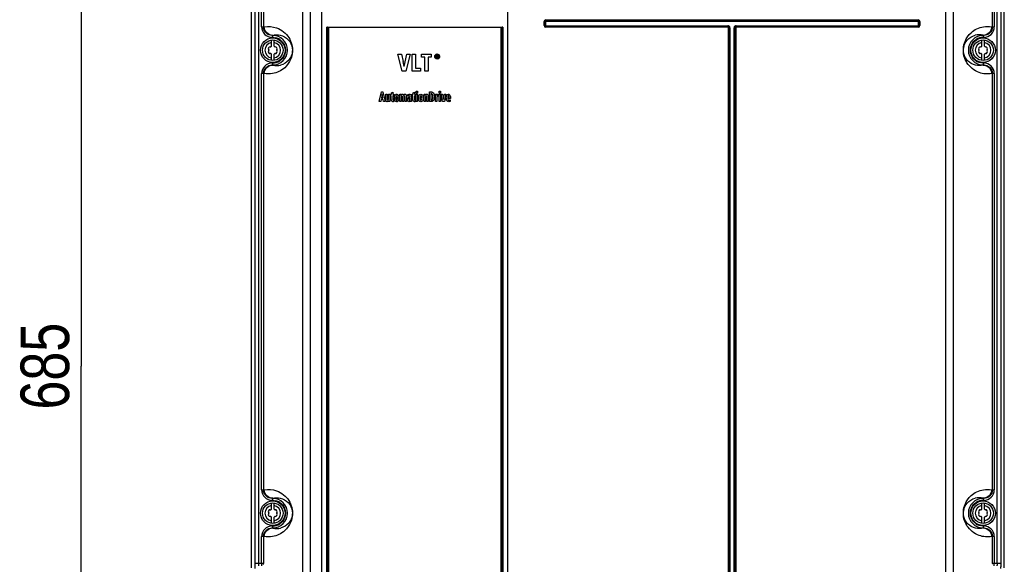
# Model space of a CAD drawing. Header units: inches. Extents: x 0 to 117, y 0 to 83.
# Tile 8 of 78: x 13 to 29, y 39 to 48. Entities that reach past the tile are written whole.
import ezdxf

# ---------------------------------------------------------------- set-up
doc = ezdxf.new("R2010")
doc.units = ezdxf.units.IN
doc.header["$LTSCALE"] = 6.431102
doc.header["$MEASUREMENT"] = 0
doc.layers.get('0').update_dxf_attribs({"linetype": 'CONTINUOUS'})
doc.styles.get("Standard").update_dxf_attribs({"font": 'txt', "width": 0.8})
doc.dimstyles.new('DIMSTYLE_1', dxfattribs={"dimtxt": 0.78125, "dimasz": 0.7, "dimexe": 0.18, "dimexo": 0.0625, "dimgap": 0.09, "dimtad": 1, "dimdec": 1, "dimzin": 4, "dimdsep": 46, "dimtxsty": 'STANDARD', "dimblk": '_FILLED', "dimblk1": '_FILLED', "dimblk2": '_FILLED', "dimcen": 0.09, "dimadec": 0, "dimazin": 0, "dimtfac": 1, "dimtdec": 1, "dimtofl": 0, "dimtmove": 0, "dimatfit": 3, "dimldrblk": '_FILLED', "dimfxl": 1, "dimtolj": 1, "dimtzin": 4, "dimarcsym": 0})
doc.dimstyles.new('DIMSTYLE_2', dxfattribs={"dimtxt": 0.78125, "dimasz": 0.7, "dimexe": 0.18, "dimexo": 0.0625, "dimgap": 0.09, "dimtad": 1, "dimdec": 0, "dimzin": 4, "dimdsep": 46, "dimtxsty": 'STANDARD', "dimblk": '_FILLED', "dimblk1": '_FILLED', "dimblk2": '_FILLED', "dimcen": 0.09, "dimadec": 0, "dimazin": 0, "dimtfac": 1, "dimtdec": 0, "dimtofl": 0, "dimtmove": 0, "dimatfit": 3, "dimldrblk": '_FILLED', "dimfxl": 1, "dimtolj": 1, "dimtzin": 4, "dimarcsym": 0})

# ---------------------------------------------------------------- blocks, each defined once
blk = doc.blocks.new('_FILLED')
at = {"color": 0, "linetype": 'BYBLOCK'}
blk.add_solid([(0, 0), (-1, 0.143), (-1, -0.143)], dxfattribs=at)
blk = doc.blocks.new('*D1')
at = {"color": 7, "linetype": 'CONTINUOUS'}
for p, q in [((35.889, 25.726), (35.889, 34.062)), ((27.664, 28.618), (35.694, 28.618)), ((35.694, 28.618), (36.264, 28.618)), ((35.889, 28.618), (35.889, 25.726)), ((35.889, 22.834), (35.889, 25.726)), ((30.831, 22.834), (35.694, 22.834)), ((35.694, 22.834), (36.264, 22.834))]:
    blk.add_line(p, q, dxfattribs=at)
at = {"color": 7, "linetype": 'CONTINUOUS', "xscale": 0.7, "yscale": 0.7, "zscale": 0.7}
for p, rotation in [((35.889, 28.618), 90), ((35.889, 22.834), 270)]:
    blk.add_blockref('_FILLED', p, dxfattribs=dict(at, rotation=rotation))
at = {"color": 7, "linetype": 'CONTINUOUS', "insert": (34.913, 29.687), "char_height": 0.78125, "width": 9.375, "attachment_point": 1, "rotation": 90, "line_spacing_factor": 0.9}
blk.add_mtext('200 MIN\\PAIR SPACE INLET', dxfattribs=at)
blk = doc.blocks.new('*D7')
at = {"color": 7, "linetype": 'CONTINUOUS'}
for p, q in [((16.817, 55.599), (13.742, 55.599)), ((14.117, 55.599), (14.117, 42.109)), ((14.117, 28.618), (14.117, 42.109)), ((18.142, 28.618), (13.742, 28.618))]:
    blk.add_line(p, q, dxfattribs=at)
at = {"color": 7, "linetype": 'CONTINUOUS', "xscale": 0.7, "yscale": 0.7, "zscale": 0.7}
for p, rotation in [((14.117, 55.599), 90), ((14.117, 28.618), 270)]:
    blk.add_blockref('_FILLED', p, dxfattribs=dict(at, rotation=rotation))
at = {"color": 7, "linetype": 'CONTINUOUS', "insert": (13.14, 42.109), "char_height": 0.7812, "width": 1.875, "attachment_point": 2, "rotation": 90, "line_spacing_factor": 0.9}
blk.add_mtext('685', dxfattribs=at)

msp = doc.modelspace()

# ---------------------------------------------------------------- linework, layer by layer
at = {"color": 7, "linetype": 'CONTINUOUS'}
for p, q in [((16.909, 38.942), (16.909, 55.305)), ((16.967, 55.305), (16.967, 38.942)), ((28.838, 38.942), (28.838, 55.305)), ((28.897, 55.305), (28.897, 38.942)), ((16.855, 38.869), (16.855, 55.165)), ((17.675, 29.444), (17.675, 55.091)), ((17.793, 55.209), (17.793, 29.416)), ((17.982, 29.42), (17.982, 55.091)), ((20.974, 29.074), (20.974, 55.091)), ((28.013, 29.416), (28.013, 55.209)), ((28.13, 55.091), (28.13, 29.444)), ((28.951, 38.869), (28.951, 55.165)), ((17.014, 47.562), (17.014, 54.254)), ((17.045, 54.253), (17.045, 47.563)), ((28.761, 47.563), (28.761, 54.253)), ((28.792, 54.254), (28.792, 47.562)), ((21.555, 47.583), (21.555, 47.646)), ((21.58, 47.646), (21.555, 47.646)), ((21.567, 47.646), (21.567, 47.583)), ((21.58, 47.649), (21.58, 47.581)), ((27.573, 47.649), (21.58, 47.649)), ((21.582, 47.673), (21.582, 47.649)), ((21.582, 47.673), (27.57, 47.673)), ((27.57, 47.661), (21.582, 47.661)), ((27.57, 47.649), (27.57, 47.673)), ((27.573, 47.581), (27.573, 47.649)), ((27.597, 47.646), (27.573, 47.646)), ((27.585, 47.583), (27.585, 47.646)), ((27.597, 47.646), (27.597, 47.583)), ((17.014, 47.562), (17.045, 47.562)), ((17.045, 47.563), (17.057, 47.563)), ((18.062, 29.556), (18.062, 47.559)), ((18.062, 47.559), (20.894, 47.559)), ((18.076, 47.556), (18.076, 29.556)), ((18.089, 47.554), (18.089, 29.556)), ((20.866, 47.554), (18.089, 47.554)), ((20.866, 29.556), (20.866, 47.554)), ((20.88, 29.556), (20.88, 47.556)), ((20.894, 47.559), (20.894, 29.556)), ((21.555, 47.583), (21.58, 47.583)), ((21.58, 47.581), (24.509, 47.581)), ((21.582, 47.581), (21.582, 47.556)), ((21.582, 47.568), (24.509, 47.568)), ((24.509, 47.556), (21.582, 47.556)), ((24.509, 47.556), (24.509, 47.581)), ((24.518, 29.555), (24.518, 47.548)), ((24.542, 47.548), (24.518, 47.548)), ((24.53, 47.548), (24.53, 29.555)), ((24.542, 47.548), (24.542, 29.552)), ((24.61, 29.552), (24.61, 47.548)), ((24.635, 47.548), (24.61, 47.548)), ((24.622, 29.555), (24.622, 47.548)), ((24.635, 47.548), (24.635, 29.555)), ((24.643, 47.581), (24.643, 47.556)), ((24.643, 47.581), (27.573, 47.581)), ((24.643, 47.568), (27.57, 47.568)), ((27.57, 47.556), (24.643, 47.556)), ((27.57, 47.556), (27.57, 47.581)), ((27.573, 47.583), (27.597, 47.583)), ((28.748, 47.563), (28.761, 47.563)), ((28.761, 47.562), (28.792, 47.562)), ((17.175, 47.258), (17.175, 47.351)), ((17.184, 47.424), (17.194, 47.426)), ((17.184, 47.424), (17.184, 47.393)), ((17.184, 47.424), (17.194, 47.424)), ((17.195, 47.393), (17.184, 47.393)), ((17.194, 47.393), (17.194, 47.426)), ((17.214, 47.352), (17.214, 47.258)), ((28.592, 47.258), (28.592, 47.351)), ((28.612, 47.426), (28.612, 47.393)), ((28.612, 47.426), (28.622, 47.424)), ((28.612, 47.424), (28.622, 47.424)), ((28.622, 47.393), (28.612, 47.393)), ((28.622, 47.393), (28.622, 47.424)), ((28.631, 47.352), (28.631, 47.258)), ((17.175, 47.023), (17.175, 47.117)), ((17.214, 47.117), (17.214, 47.024)), ((19.275, 46.849), (19.205, 47.124)), ((19.205, 47.124), (19.264, 47.124)), ((19.264, 47.124), (19.289, 47.004)), ((19.305, 46.923), (19.348, 47.124)), ((19.404, 47.124), (19.334, 46.849)), ((19.348, 47.124), (19.404, 47.124)), ((19.436, 46.849), (19.436, 47.124)), ((19.436, 47.124), (19.491, 47.124)), ((19.491, 47.124), (19.491, 46.898)), ((19.586, 47.075), (19.586, 47.124)), ((19.586, 47.124), (19.743, 47.124)), ((19.637, 47.075), (19.586, 47.075)), ((19.637, 46.849), (19.637, 47.075)), ((19.692, 47.075), (19.692, 46.849)), ((19.743, 47.075), (19.692, 47.075)), ((19.743, 47.124), (19.743, 47.075)), ((19.821, 47.065), (19.821, 47.108)), ((19.821, 47.108), (19.836, 47.108)), ((19.83, 47.065), (19.821, 47.065)), ((19.83, 47.101), (19.83, 47.091)), ((19.836, 47.101), (19.83, 47.101)), ((19.83, 47.091), (19.836, 47.091)), ((19.831, 47.087), (19.83, 47.065)), ((19.843, 47.065), (19.838, 47.074)), ((19.843, 47.084), (19.853, 47.065)), ((19.853, 47.065), (19.843, 47.065)), ((28.592, 47.023), (28.592, 47.117)), ((28.631, 47.117), (28.631, 47.024)), ((17.184, 46.982), (17.184, 46.951)), ((17.184, 46.982), (17.194, 46.982)), ((17.194, 46.949), (17.184, 46.951)), ((17.194, 46.951), (17.184, 46.951)), ((17.194, 46.949), (17.194, 46.982)), ((19.334, 46.849), (19.275, 46.849)), ((19.305, 46.923), (19.289, 47.004)), ((19.568, 46.849), (19.436, 46.849)), ((19.491, 46.898), (19.568, 46.898)), ((19.568, 46.898), (19.568, 46.849)), ((19.692, 46.849), (19.637, 46.849)), ((28.611, 46.982), (28.622, 46.982)), ((28.612, 46.982), (28.612, 46.949)), ((28.622, 46.951), (28.612, 46.949)), ((28.622, 46.951), (28.612, 46.951)), ((28.622, 46.951), (28.622, 46.982)), ((17.014, 40.121), (17.014, 46.813)), ((17.045, 46.813), (17.014, 46.813)), ((17.045, 46.812), (17.045, 40.122)), ((17.057, 46.812), (17.045, 46.812)), ((28.761, 46.812), (28.748, 46.812)), ((28.792, 46.813), (28.761, 46.813)), ((28.761, 40.122), (28.761, 46.812)), ((28.792, 46.813), (28.792, 40.121)), ((18.907, 46.361), (18.94, 46.518)), ((18.937, 46.396), (18.93, 46.361)), ((18.968, 46.396), (18.937, 46.396)), ((18.94, 46.518), (18.966, 46.518)), ((18.953, 46.488), (18.941, 46.422)), ((18.941, 46.422), (18.964, 46.422)), ((18.964, 46.422), (18.953, 46.488)), ((18.966, 46.518), (18.999, 46.361)), ((18.975, 46.361), (18.968, 46.396)), ((19.011, 46.401), (19.011, 46.478)), ((19.011, 46.478), (19.033, 46.478)), ((19.033, 46.478), (19.033, 46.406)), ((19.054, 46.412), (19.054, 46.478)), ((19.054, 46.478), (19.076, 46.478)), ((19.076, 46.478), (19.076, 46.385)), ((19.088, 46.453), (19.088, 46.478)), ((19.088, 46.478), (19.101, 46.478)), ((19.1, 46.453), (19.088, 46.453)), ((19.1, 46.394), (19.1, 46.453)), ((19.101, 46.502), (19.123, 46.513)), ((19.101, 46.478), (19.101, 46.502)), ((19.123, 46.513), (19.123, 46.478)), ((19.123, 46.478), (19.138, 46.478)), ((19.123, 46.453), (19.123, 46.399)), ((19.138, 46.453), (19.123, 46.453)), ((19.138, 46.478), (19.138, 46.453)), ((19.138, 46.387), (19.138, 46.362)), ((19.196, 46.393), (19.197, 46.398)), ((19.235, 46.478), (19.257, 46.478)), ((19.236, 46.361), (19.236, 46.454)), ((19.259, 46.427), (19.259, 46.361)), ((19.278, 46.361), (19.278, 46.433)), ((19.301, 46.435), (19.301, 46.361)), ((19.32, 46.361), (19.32, 46.433)), ((19.343, 46.438), (19.343, 46.361)), ((19.368, 46.446), (19.367, 46.473)), ((19.384, 46.456), (19.38, 46.455)), ((19.381, 46.389), (19.381, 46.388)), ((19.396, 46.434), (19.403, 46.434)), ((19.403, 46.41), (19.403, 46.417)), ((19.403, 46.361), (19.403, 46.377)), ((19.424, 46.437), (19.424, 46.394)), ((19.436, 46.453), (19.436, 46.478)), ((19.436, 46.478), (19.449, 46.478)), ((19.448, 46.453), (19.436, 46.453)), ((19.448, 46.394), (19.448, 46.453)), ((19.449, 46.502), (19.471, 46.513)), ((19.449, 46.478), (19.449, 46.502)), ((19.471, 46.513), (19.471, 46.478)), ((19.471, 46.478), (19.486, 46.478)), ((19.471, 46.453), (19.471, 46.399)), ((19.486, 46.453), (19.471, 46.453)), ((19.486, 46.478), (19.486, 46.453)), ((19.486, 46.387), (19.486, 46.362)), ((19.501, 46.498), (19.501, 46.53)), ((19.501, 46.53), (19.523, 46.53)), ((19.523, 46.498), (19.501, 46.498)), ((19.501, 46.361), (19.501, 46.478)), ((19.501, 46.478), (19.523, 46.478)), ((19.523, 46.53), (19.523, 46.498)), ((19.523, 46.478), (19.523, 46.361)), ((19.626, 46.478), (19.648, 46.478)), ((19.627, 46.361), (19.627, 46.454)), ((19.65, 46.427), (19.65, 46.361)), ((19.67, 46.361), (19.67, 46.433)), ((19.693, 46.438), (19.693, 46.361)), ((19.712, 46.361), (19.712, 46.518)), ((19.712, 46.518), (19.747, 46.518)), ((19.735, 46.491), (19.735, 46.388)), ((19.741, 46.491), (19.735, 46.491)), ((19.735, 46.388), (19.743, 46.388)), ((19.809, 46.478), (19.83, 46.478)), ((19.81, 46.361), (19.81, 46.454)), ((19.83, 46.478), (19.83, 46.457)), ((19.83, 46.457), (19.834, 46.466)), ((19.832, 46.413), (19.832, 46.361)), ((19.853, 46.48), (19.855, 46.447)), ((19.868, 46.498), (19.868, 46.53)), ((19.868, 46.53), (19.891, 46.53)), ((19.891, 46.498), (19.868, 46.498)), ((19.868, 46.361), (19.868, 46.478)), ((19.868, 46.478), (19.891, 46.478)), ((19.891, 46.53), (19.891, 46.498)), ((19.891, 46.478), (19.891, 46.361)), ((19.925, 46.361), (19.902, 46.478)), ((19.902, 46.478), (19.925, 46.478)), ((19.925, 46.478), (19.939, 46.394)), ((19.939, 46.394), (19.953, 46.478)), ((19.975, 46.478), (19.952, 46.361)), ((19.953, 46.478), (19.975, 46.478)), ((20.006, 46.437), (20.006, 46.429)), ((20.006, 46.429), (20.03, 46.429)), ((20.05, 46.41), (20.006, 46.41)), ((20.046, 46.392), (20.046, 46.365)), ((20.05, 46.418), (20.05, 46.41)), ((18.93, 46.361), (18.907, 46.361)), ((18.999, 46.361), (18.975, 46.361)), ((19.077, 46.361), (19.056, 46.361)), ((19.259, 46.361), (19.236, 46.361)), ((19.301, 46.361), (19.278, 46.361)), ((19.343, 46.361), (19.32, 46.361)), ((19.424, 46.361), (19.403, 46.361)), ((19.523, 46.361), (19.501, 46.361)), ((19.65, 46.361), (19.627, 46.361)), ((19.693, 46.361), (19.67, 46.361)), ((19.744, 46.361), (19.712, 46.361)), ((19.832, 46.361), (19.81, 46.361)), ((19.891, 46.361), (19.868, 46.361)), ((19.952, 46.361), (19.925, 46.361)), ((17.014, 40.121), (17.045, 40.121)), ((17.045, 40.122), (17.057, 40.122)), ((28.748, 40.122), (28.761, 40.122)), ((28.761, 40.121), (28.792, 40.121)), ((17.175, 39.817), (17.175, 39.91)), ((17.184, 39.983), (17.194, 39.985)), ((17.184, 39.983), (17.184, 39.952)), ((17.184, 39.983), (17.194, 39.983)), ((17.195, 39.952), (17.184, 39.952)), ((17.194, 39.952), (17.194, 39.985)), ((17.214, 39.911), (17.214, 39.817)), ((28.592, 39.817), (28.592, 39.91)), ((28.612, 39.985), (28.622, 39.983)), ((28.612, 39.985), (28.612, 39.952)), ((28.612, 39.983), (28.622, 39.983)), ((28.622, 39.952), (28.612, 39.952)), ((28.622, 39.952), (28.622, 39.983)), ((28.631, 39.911), (28.631, 39.817)), ((17.175, 39.582), (17.175, 39.676)), ((17.214, 39.676), (17.214, 39.583)), ((28.592, 39.582), (28.592, 39.676)), ((28.631, 39.676), (28.631, 39.583)), ((17.184, 39.541), (17.184, 39.51)), ((17.184, 39.541), (17.194, 39.541)), ((17.194, 39.508), (17.184, 39.51)), ((17.194, 39.51), (17.184, 39.51)), ((17.194, 39.508), (17.194, 39.541)), ((28.611, 39.541), (28.622, 39.541)), ((28.612, 39.541), (28.612, 39.508)), ((28.622, 39.51), (28.612, 39.508)), ((28.622, 39.51), (28.612, 39.51)), ((28.622, 39.51), (28.622, 39.541)), ((17.014, 38.942), (17.014, 39.372)), ((17.045, 39.372), (17.014, 39.372)), ((17.045, 39.371), (17.045, 38.942)), ((17.057, 39.371), (17.045, 39.371)), ((28.761, 39.371), (28.748, 39.371)), ((28.792, 39.372), (28.761, 39.372)), ((28.761, 38.942), (28.761, 39.371)), ((28.792, 39.372), (28.792, 38.942)), ((16.909, 38.942), (17.045, 38.942)), ((28.761, 38.942), (28.897, 38.942))]:
    msp.add_line(p, q, dxfattribs=at)
for points in [[(19.275, 46.448), (19.275, 46.449), (19.274, 46.449), (19.274, 46.45), (19.273, 46.45), (19.272, 46.451), (19.272, 46.451), (19.271, 46.451), (19.27, 46.451), (19.27, 46.451)], [(19.311, 46.451), (19.31, 46.451), (19.309, 46.451), (19.308, 46.451), (19.307, 46.45), (19.306, 46.45), (19.305, 46.449), (19.305, 46.449), (19.304, 46.448), (19.303, 46.447)], [(19.318, 46.447), (19.317, 46.448), (19.317, 46.449), (19.316, 46.45), (19.315, 46.45), (19.314, 46.451), (19.314, 46.451), (19.313, 46.451), (19.312, 46.451), (19.311, 46.451)], [(19.367, 46.473), (19.367, 46.473), (19.368, 46.473), (19.368, 46.473), (19.369, 46.474), (19.37, 46.474), (19.37, 46.474), (19.371, 46.475), (19.372, 46.475), (19.372, 46.475)], [(19.374, 46.452), (19.374, 46.451), (19.373, 46.451), (19.372, 46.45), (19.371, 46.449), (19.371, 46.449), (19.37, 46.448), (19.369, 46.448), (19.369, 46.447), (19.368, 46.446)], [(19.372, 46.475), (19.373, 46.475), (19.373, 46.476), (19.374, 46.476), (19.375, 46.476), (19.375, 46.477), (19.376, 46.477), (19.377, 46.477), (19.378, 46.477), (19.378, 46.477)], [(19.38, 46.455), (19.379, 46.455), (19.379, 46.454), (19.378, 46.454), (19.377, 46.454), (19.377, 46.453), (19.376, 46.453), (19.376, 46.452), (19.375, 46.452), (19.374, 46.452)], [(19.379, 46.397), (19.379, 46.396), (19.379, 46.395), (19.38, 46.393), (19.38, 46.392), (19.38, 46.392), (19.38, 46.391), (19.38, 46.39), (19.381, 46.387)], [(19.381, 46.387), (19.381, 46.387), (19.382, 46.386), (19.382, 46.386), (19.382, 46.385), (19.383, 46.385), (19.383, 46.384), (19.383, 46.384), (19.384, 46.383)], [(19.388, 46.415), (19.387, 46.414), (19.386, 46.414), (19.386, 46.413), (19.385, 46.412), (19.384, 46.412), (19.384, 46.411), (19.383, 46.41), (19.382, 46.409), (19.382, 46.408)], [(19.384, 46.383), (19.384, 46.383), (19.385, 46.383), (19.385, 46.383), (19.386, 46.382), (19.386, 46.382), (19.387, 46.382), (19.387, 46.382)], [(19.387, 46.433), (19.388, 46.433), (19.389, 46.434), (19.39, 46.434), (19.391, 46.434), (19.392, 46.434), (19.393, 46.434), (19.394, 46.434), (19.395, 46.434), (19.396, 46.434)], [(19.387, 46.381), (19.388, 46.381), (19.389, 46.381), (19.39, 46.381), (19.391, 46.382)], [(19.396, 46.417), (19.395, 46.417), (19.394, 46.417), (19.393, 46.417), (19.392, 46.416), (19.391, 46.416), (19.39, 46.416), (19.389, 46.415), (19.389, 46.415), (19.388, 46.415)], [(19.397, 46.454), (19.397, 46.454), (19.396, 46.455), (19.396, 46.455), (19.395, 46.455), (19.395, 46.456), (19.394, 46.456), (19.393, 46.456), (19.392, 46.456), (19.391, 46.456)], [(19.391, 46.382), (19.392, 46.382), (19.393, 46.383), (19.394, 46.383), (19.395, 46.383), (19.395, 46.384), (19.395, 46.384), (19.396, 46.384), (19.396, 46.385), (19.397, 46.385)], [(19.403, 46.417), (19.402, 46.417), (19.401, 46.417), (19.4, 46.417), (19.4, 46.417), (19.399, 46.417), (19.398, 46.417), (19.397, 46.417), (19.396, 46.417), (19.396, 46.417)], [(19.401, 46.447), (19.401, 46.448), (19.401, 46.449), (19.4, 46.45), (19.4, 46.451), (19.399, 46.451), (19.399, 46.452), (19.398, 46.453), (19.398, 46.453), (19.397, 46.454)], [(19.397, 46.385), (19.398, 46.386), (19.398, 46.387), (19.399, 46.388), (19.399, 46.389), (19.4, 46.39), (19.4, 46.391), (19.4, 46.392), (19.401, 46.393), (19.401, 46.394)], [(19.471, 46.399), (19.471, 46.398), (19.471, 46.397), (19.471, 46.396), (19.471, 46.395), (19.471, 46.394), (19.472, 46.393), (19.472, 46.392), (19.472, 46.391), (19.472, 46.39), (19.473, 46.389), (19.473, 46.388), (19.473, 46.388)], [(19.473, 46.388), (19.474, 46.387), (19.474, 46.386), (19.475, 46.386), (19.475, 46.385), (19.476, 46.385), (19.477, 46.385), (19.477, 46.384), (19.478, 46.384), (19.479, 46.384)], [(19.479, 46.384), (19.48, 46.384), (19.481, 46.384), (19.482, 46.385), (19.482, 46.385), (19.483, 46.385), (19.484, 46.385), (19.485, 46.386), (19.486, 46.386), (19.486, 46.387)], [(19.66, 46.451), (19.659, 46.451), (19.659, 46.451), (19.658, 46.451), (19.657, 46.451), (19.656, 46.45), (19.655, 46.45), (19.655, 46.449), (19.654, 46.448), (19.654, 46.448), (19.653, 46.447), (19.653, 46.446), (19.652, 46.445)], [(19.667, 46.448), (19.667, 46.449), (19.666, 46.449), (19.665, 46.45), (19.664, 46.45), (19.664, 46.451), (19.663, 46.451), (19.662, 46.451), (19.661, 46.451), (19.66, 46.451)]]:
    msp.add_lwpolyline(points, dxfattribs=at)
for centre, radius in [((17.194, 47.187), 0.197), ((17.194, 47.187), 0.165), ((28.612, 47.187), 0.197), ((28.612, 47.187), 0.165), ((17.194, 39.746), 0.197), ((17.194, 39.746), 0.165), ((28.612, 39.746), 0.197), ((28.612, 39.746), 0.165)]:
    msp.add_circle(centre, radius, dxfattribs=at)
for centre, radius, start, end in [((21.582, 47.646), 0.0271, 90, 180), ((21.582, 47.646), 0.0148, 90, 180), ((27.57, 47.646), 0.0271, 0, 90), ((27.57, 47.646), 0.0148, 0, 90), ((21.582, 47.583), 0.0271, 180, 270), ((21.582, 47.583), 0.0148, 180, 270), ((24.509, 47.548), 0.033, 0, 90), ((24.509, 47.548), 0.0207, 0, 90), ((24.509, 47.548), 0.00838, 0, 90), ((24.643, 47.548), 0.033, 90, 180), ((24.643, 47.548), 0.0207, 90, 180), ((24.643, 47.548), 0.00838, 90, 180), ((27.57, 47.583), 0.0271, 270, 0), ((27.57, 47.583), 0.0148, 270, 0), ((17.194, 47.187), 0.237, 270, 90), ((17.194, 47.187), 0.206, 56.3091, 76.146), ((28.612, 47.187), 0.237, 90, 270), ((28.546, 47.182), 0.253, 74.9633, 104.2365), ((28.612, 47.188), 0.205, 90.0186, 123.4636), ((17.194, 47.187), 0.126, 98.9893, 261.0107), ((17.15, 47.213), 0.0278, 79.8771, 220.1223), ((17.15, 47.162), 0.0278, 139.8771, 280.1223), ((17.12, 47.187), 0.0118, 319.8771, 40.1243), ((17.157, 47.252), 0.0118, 259.8771, 340.1243), ((17.194, 47.238), 0.0278, 135.1823, 160.2725), ((17.194, 47.187), 0.126, 278.9893, 81.0107), ((17.194, 47.238), 0.0278, 19.8771, 44.8177), ((17.231, 47.252), 0.0118, 199.8771, 280.1243), ((17.238, 47.213), 0.0278, 319.8771, 100.1223), ((17.238, 47.162), 0.0278, 259.8771, 40.1223), ((17.269, 47.187), 0.0118, 139.8771, 220.1243), ((28.612, 47.187), 0.126, 98.9893, 261.0107), ((28.567, 47.213), 0.0278, 79.8771, 220.1223), ((28.567, 47.162), 0.0278, 139.8771, 280.1223), ((28.537, 47.187), 0.0118, 319.8771, 40.1243), ((28.574, 47.252), 0.0118, 259.8771, 340.1243), ((28.612, 47.238), 0.0278, 135.1823, 160.2725), ((28.612, 47.187), 0.126, 278.9893, 81.0107), ((28.612, 47.238), 0.0278, 19.8771, 44.8177), ((28.649, 47.252), 0.0118, 199.8771, 280.1243), ((28.656, 47.213), 0.0278, 319.8771, 100.1223), ((28.656, 47.162), 0.0278, 259.8771, 40.1223), ((28.686, 47.187), 0.0118, 139.8771, 220.1243), ((17.157, 47.123), 0.0118, 19.8771, 100.1243), ((17.194, 47.136), 0.0278, 199.8771, 224.8177), ((17.194, 47.187), 0.205, 270.0186, 303.4636), ((17.194, 47.136), 0.0278, 315.1823, 340.2725), ((17.231, 47.123), 0.0118, 79.8771, 160.1243), ((19.836, 47.085), 0.0389, 204.5496, 214.5328), ((19.837, 47.083), 0.0286, 207.7676, 223.0791), ((19.838, 47.082), 0.0361, 285.082, 306.1762), ((19.836, 47.089), 0.0284, 32.7108, 42.9028), ((19.836, 47.083), 0.028, 316.9472, 332.8395), ((19.837, 47.085), 0.0387, 325.8909, 335.8779), ((28.612, 47.188), 0.206, 236.3091, 256.146), ((28.574, 47.123), 0.0118, 19.8771, 100.1243), ((28.612, 47.136), 0.0278, 199.8771, 224.8177), ((28.612, 47.136), 0.0278, 315.1823, 340.2725), ((28.649, 47.123), 0.0118, 79.8771, 160.1243), ((17.26, 47.193), 0.253, 254.9645, 283.9667), ((19.296, 46.42), 0.146, 177.7767, 180.024), ((19.3, 46.42), 0.15, 179.9771, 182.1865), ((19.253, 46.416), 0.103, 187.2404, 190.1454), ((19.211, 46.435), 0.0588, 150.9604, 155.1585), ((19.161, 46.404), 0.0589, 331.4941, 335.7219), ((19.14, 46.412), 0.0812, 343.3604, 346.7748), ((19.075, 46.42), 0.147, 359.9766, 2.2177), ((19.072, 46.42), 0.151, 357.8193, 0.0223), ((19.089, 46.419), 0.133, 355.4183, 357.8211), ((18.288, 46.454), 0.948, 359.9866, 0.3468), ((19.74, 46.408), 0.0481, 322.9727, 327.9154), ((19.629, 46.436), 0.164, 354.4721, 356.5015), ((19.649, 46.434), 0.143, 352.2258, 354.4747), ((19.593, 46.438), 0.199, 356.5561, 0.0729), ((19.964, 46.413), 0.132, 174.3974, 180.0109), ((20.135, 46.42), 0.15, 179.9771, 182.1866), ((17.194, 39.746), 0.237, 270, 90), ((17.194, 39.746), 0.206, 56.3091, 76.146), ((28.612, 39.746), 0.237, 90, 270), ((28.546, 39.741), 0.253, 74.9633, 104.2365), ((28.612, 39.747), 0.205, 90.0186, 123.4636), ((17.194, 39.746), 0.126, 98.9893, 261.0107), ((17.15, 39.772), 0.0278, 79.8771, 220.1223), ((17.15, 39.721), 0.0278, 139.8771, 280.1223), ((17.12, 39.746), 0.0118, 319.8771, 40.1243), ((17.157, 39.811), 0.0118, 259.8771, 340.1243), ((17.194, 39.797), 0.0278, 135.1823, 160.2725), ((17.194, 39.746), 0.126, 278.9893, 81.0107), ((17.194, 39.797), 0.0278, 19.8771, 44.8177), ((17.231, 39.811), 0.0118, 199.8771, 280.1243), ((17.238, 39.772), 0.0278, 319.8771, 100.1223), ((17.238, 39.721), 0.0278, 259.8771, 40.1223), ((17.269, 39.746), 0.0118, 139.8771, 220.1243), ((28.612, 39.746), 0.126, 98.9893, 261.0107), ((28.567, 39.772), 0.0278, 79.8771, 220.1223), ((28.567, 39.721), 0.0278, 139.8771, 280.1223), ((28.537, 39.746), 0.0118, 319.8771, 40.1243), ((28.574, 39.811), 0.0118, 259.8771, 340.1243), ((28.612, 39.797), 0.0278, 135.1823, 160.2725), ((28.612, 39.746), 0.126, 278.9893, 81.0107), ((28.612, 39.797), 0.0278, 19.8771, 44.8177), ((28.649, 39.811), 0.0118, 199.8771, 280.1243), ((28.656, 39.772), 0.0278, 319.8771, 100.1223), ((28.656, 39.721), 0.0278, 259.8771, 40.1223), ((28.686, 39.746), 0.0118, 139.8771, 220.1243), ((17.157, 39.682), 0.0118, 19.8771, 100.1243), ((17.194, 39.695), 0.0278, 199.8771, 224.8177), ((17.194, 39.746), 0.205, 270.0186, 303.4636), ((17.194, 39.695), 0.0278, 315.1823, 340.2725), ((17.231, 39.682), 0.0118, 79.8771, 160.1243), ((28.612, 39.747), 0.206, 236.3091, 256.146), ((28.574, 39.682), 0.0118, 19.8771, 100.1243), ((28.612, 39.695), 0.0278, 199.8771, 224.8177), ((28.612, 39.695), 0.0278, 315.1823, 340.2725), ((28.649, 39.682), 0.0118, 79.8771, 160.1243), ((17.26, 39.752), 0.253, 254.9645, 283.9667), ((17.113, 38.935), 0.0681, 175.5143, 180.0538)]:
    msp.add_arc(centre, radius, start, end, dxfattribs=at)
for points, knots in [([(17.014, 47.562), (17.014, 47.518), (17.051, 47.428), (17.141, 47.393), (17.184, 47.393)], [0, 0, 0, 0, 0.499827, 1, 1, 1, 1]), ([(17.184, 47.424), (17.149, 47.424), (17.075, 47.453), (17.045, 47.526), (17.045, 47.562)], [0, 0, 0, 0, 0.5002, 1, 1, 1, 1]), ([(17.057, 47.563), (17.123, 47.574), (17.28, 47.563), (17.442, 47.433), (17.522, 47.244), (17.508, 47.058), (17.386, 46.883), (17.261, 46.823), (17.188, 46.811)], [0, 0, 0, 0, 0.166622, 0.378136, 0.480342, 0.673098, 0.815919, 1, 1, 1, 1]), ([(17.194, 47.426), (17.159, 47.426), (17.087, 47.456), (17.058, 47.529), (17.057, 47.564)], [0, 0, 0, 0, 0.498583, 1, 1, 1, 1]), ([(28.748, 46.812), (28.683, 46.8), (28.525, 46.812), (28.364, 46.942), (28.284, 47.13), (28.298, 47.317), (28.42, 47.492), (28.545, 47.552), (28.617, 47.564)], [0, 0, 0, 0, 0.166622, 0.378136, 0.480342, 0.673098, 0.815919, 1, 1, 1, 1]), ([(28.748, 47.564), (28.748, 47.529), (28.719, 47.456), (28.646, 47.426), (28.612, 47.426)], [0, 0, 0, 0, 0.501164, 1, 1, 1, 1]), ([(28.622, 47.393), (28.665, 47.393), (28.755, 47.428), (28.792, 47.518), (28.792, 47.562)], [0, 0, 0, 0, 0.500176, 1, 1, 1, 1]), ([(28.761, 47.562), (28.761, 47.526), (28.731, 47.453), (28.657, 47.424), (28.622, 47.424)], [0, 0, 0, 0, 0.499805, 1, 1, 1, 1]), ([(17.194, 47.426), (17.233, 47.436), (17.326, 47.439), (17.455, 47.366), (17.533, 47.206), (17.478, 47.024), (17.37, 46.96), (17.321, 46.948)], [0, 0, 0, 0, 0.155556, 0.346674, 0.543953, 0.804424, 1, 1, 1, 1]), ([(28.612, 46.949), (28.573, 46.938), (28.48, 46.936), (28.352, 47.008), (28.273, 47.166), (28.326, 47.349), (28.435, 47.415), (28.484, 47.427)], [0, 0, 0, 0, 0.155449, 0.346161, 0.539065, 0.803846, 1, 1, 1, 1]), ([(17.184, 46.982), (17.141, 46.982), (17.051, 46.946), (17.014, 46.856), (17.014, 46.813)], [0, 0, 0, 0, 0.500176, 1, 1, 1, 1]), ([(17.045, 46.813), (17.045, 46.848), (17.075, 46.922), (17.149, 46.951), (17.184, 46.951)], [0, 0, 0, 0, 0.499805, 1, 1, 1, 1]), ([(17.057, 46.811), (17.058, 46.846), (17.087, 46.919), (17.159, 46.949), (17.194, 46.949)], [0, 0, 0, 0, 0.501164, 1, 1, 1, 1]), ([(28.612, 46.949), (28.646, 46.949), (28.719, 46.919), (28.748, 46.846), (28.748, 46.811)], [0, 0, 0, 0, 0.498583, 1, 1, 1, 1]), ([(28.792, 46.813), (28.792, 46.856), (28.755, 46.946), (28.665, 46.982), (28.622, 46.982)], [0, 0, 0, 0, 0.499827, 1, 1, 1, 1]), ([(28.622, 46.951), (28.657, 46.951), (28.731, 46.922), (28.761, 46.848), (28.761, 46.813)], [0, 0, 0, 0, 0.5002, 1, 1, 1, 1]), ([(19.321, 46.48), (19.325, 46.48), (19.332, 46.48), (19.335, 46.472), (19.334, 46.469)], [0, 0, 0, 0, 0.522367, 1, 1, 1, 1]), ([(19.359, 46.394), (19.359, 46.399), (19.357, 46.407), (19.364, 46.411), (19.366, 46.412)], [0, 0, 0, 0, 0.708973, 1, 1, 1, 1]), ([(19.576, 46.455), (19.572, 46.455), (19.562, 46.444), (19.563, 46.43), (19.563, 46.42)], [0, 0, 0, 0, 0.240766, 1, 1, 1, 1]), ([(19.588, 46.42), (19.588, 46.43), (19.59, 46.444), (19.579, 46.455), (19.576, 46.455)], [0, 0, 0, 0, 0.752894, 1, 1, 1, 1]), ([(19.671, 46.48), (19.672, 46.48), (19.676, 46.48), (19.679, 46.479), (19.681, 46.478)], [0, 0, 0, 0, 0.498662, 1, 1, 1, 1]), ([(19.681, 46.478), (19.682, 46.477), (19.685, 46.474), (19.684, 46.471), (19.684, 46.469)], [0, 0, 0, 0, 0.457174, 1, 1, 1, 1]), ([(19.843, 46.478), (19.846, 46.479), (19.849, 46.48), (19.853, 46.48), (19.853, 46.48), (19.853, 46.48)], [0, 0, 0, 0, 0.857737, 0.996893, 1, 1, 1, 1]), ([(17.014, 40.121), (17.014, 40.077), (17.051, 39.987), (17.141, 39.952), (17.184, 39.952)], [0, 0, 0, 0, 0.499827, 1, 1, 1, 1]), ([(17.184, 39.983), (17.149, 39.983), (17.075, 40.012), (17.045, 40.085), (17.045, 40.121)], [0, 0, 0, 0, 0.5002, 1, 1, 1, 1]), ([(17.057, 40.122), (17.123, 40.133), (17.28, 40.122), (17.442, 39.992), (17.522, 39.804), (17.508, 39.617), (17.386, 39.442), (17.261, 39.382), (17.188, 39.37)], [0, 0, 0, 0, 0.166622, 0.378136, 0.480342, 0.673098, 0.815919, 1, 1, 1, 1]), ([(17.194, 39.985), (17.159, 39.985), (17.087, 40.015), (17.058, 40.088), (17.057, 40.123)], [0, 0, 0, 0, 0.498583, 1, 1, 1, 1]), ([(28.748, 39.371), (28.683, 39.359), (28.525, 39.371), (28.364, 39.501), (28.284, 39.689), (28.298, 39.876), (28.42, 40.051), (28.545, 40.111), (28.617, 40.123)], [0, 0, 0, 0, 0.166622, 0.378136, 0.480342, 0.673098, 0.815919, 1, 1, 1, 1]), ([(28.748, 40.123), (28.748, 40.088), (28.719, 40.015), (28.646, 39.985), (28.612, 39.985)], [0, 0, 0, 0, 0.501164, 1, 1, 1, 1]), ([(28.622, 39.952), (28.665, 39.952), (28.755, 39.987), (28.792, 40.077), (28.792, 40.121)], [0, 0, 0, 0, 0.500176, 1, 1, 1, 1]), ([(28.761, 40.121), (28.761, 40.085), (28.731, 40.012), (28.657, 39.983), (28.622, 39.983)], [0, 0, 0, 0, 0.499805, 1, 1, 1, 1]), ([(17.194, 39.985), (17.233, 39.995), (17.326, 39.998), (17.455, 39.925), (17.533, 39.765), (17.478, 39.583), (17.37, 39.519), (17.321, 39.507)], [0, 0, 0, 0, 0.155556, 0.346674, 0.543953, 0.804424, 1, 1, 1, 1]), ([(28.612, 39.508), (28.573, 39.497), (28.48, 39.495), (28.352, 39.567), (28.273, 39.725), (28.326, 39.908), (28.435, 39.974), (28.484, 39.986)], [0, 0, 0, 0, 0.155449, 0.346161, 0.539065, 0.803846, 1, 1, 1, 1]), ([(17.184, 39.541), (17.141, 39.541), (17.051, 39.505), (17.014, 39.415), (17.014, 39.372)], [0, 0, 0, 0, 0.500176, 1, 1, 1, 1]), ([(17.045, 39.372), (17.045, 39.407), (17.075, 39.481), (17.149, 39.51), (17.184, 39.51)], [0, 0, 0, 0, 0.499805, 1, 1, 1, 1]), ([(17.057, 39.37), (17.058, 39.405), (17.087, 39.478), (17.159, 39.508), (17.194, 39.508)], [0, 0, 0, 0, 0.501164, 1, 1, 1, 1]), ([(28.612, 39.508), (28.646, 39.508), (28.719, 39.478), (28.748, 39.405), (28.748, 39.37)], [0, 0, 0, 0, 0.498583, 1, 1, 1, 1]), ([(28.792, 39.372), (28.792, 39.415), (28.755, 39.505), (28.665, 39.541), (28.622, 39.541)], [0, 0, 0, 0, 0.499827, 1, 1, 1, 1]), ([(28.622, 39.51), (28.657, 39.51), (28.731, 39.481), (28.761, 39.407), (28.761, 39.372)], [0, 0, 0, 0, 0.5002, 1, 1, 1, 1]), ([(16.913, 38.859), (16.912, 38.865), (16.91, 38.892), (16.909, 38.92), (16.909, 38.942)], [0, 0, 0, 0, 0.214559, 1, 1, 1, 1]), ([(16.972, 38.9), (16.971, 38.903), (16.968, 38.917), (16.967, 38.931), (16.967, 38.942)], [0, 0, 0, 0, 0.215623, 1, 1, 1, 1]), ([(17.014, 38.942), (17.014, 38.931), (17.014, 38.917), (17.015, 38.903), (17.015, 38.9)], [0, 0, 0, 0, 0.785665, 1, 1, 1, 1]), ([(28.761, 38.942), (28.761, 38.937), (28.761, 38.932), (28.76, 38.926), (28.76, 38.926)], [0, 0, 0, 0, 0.852957, 1, 1, 1, 1]), ([(28.791, 38.9), (28.791, 38.903), (28.792, 38.917), (28.792, 38.931), (28.792, 38.942)], [0, 0, 0, 0, 0.214335, 1, 1, 1, 1]), ([(28.838, 38.942), (28.838, 38.931), (28.838, 38.917), (28.835, 38.903), (28.834, 38.9)], [0, 0, 0, 0, 0.784377, 1, 1, 1, 1]), ([(28.897, 38.942), (28.897, 38.934), (28.897, 38.907), (28.895, 38.879), (28.893, 38.859)], [0, 0, 0, 0, 0.275777, 1, 1, 1, 1])]:
    msp.add_open_spline(points, degree=3, knots=knots, dxfattribs=at)
for points in [[(18.076, 47.556), (18.071, 47.558), (18.067, 47.559), (18.062, 47.559)], [(18.089, 47.554), (18.085, 47.554), (18.08, 47.555), (18.076, 47.556)], [(20.88, 47.556), (20.875, 47.555), (20.871, 47.554), (20.866, 47.554)], [(20.894, 47.559), (20.889, 47.559), (20.884, 47.558), (20.88, 47.556)], [(28.617, 47.564), (28.66, 47.571), (28.705, 47.571), (28.748, 47.563)], [(17.195, 47.393), (17.211, 47.393), (17.228, 47.391), (17.243, 47.387)], [(17.308, 47.358), (17.341, 47.336), (17.368, 47.304), (17.383, 47.268)], [(28.423, 47.269), (28.438, 47.305), (28.466, 47.337), (28.498, 47.359)], [(17.383, 47.268), (17.404, 47.218), (17.404, 47.156), (17.383, 47.106)], [(28.423, 47.107), (28.401, 47.156), (28.402, 47.219), (28.423, 47.269)], [(17.383, 47.106), (17.367, 47.07), (17.34, 47.038), (17.308, 47.016)], [(19.797, 47.086), (19.797, 47.093), (19.798, 47.099), (19.801, 47.104)], [(19.801, 47.069), (19.798, 47.074), (19.797, 47.08), (19.797, 47.086)], [(19.801, 47.104), (19.803, 47.108), (19.805, 47.112), (19.809, 47.115)], [(19.808, 47.057), (19.807, 47.059), (19.805, 47.061), (19.804, 47.063)], [(19.81, 47.097), (19.809, 47.094), (19.808, 47.09), (19.808, 47.086)], [(19.808, 47.086), (19.808, 47.08), (19.81, 47.075), (19.812, 47.07)], [(19.836, 47.046), (19.825, 47.046), (19.816, 47.05), (19.808, 47.057)], [(19.809, 47.115), (19.813, 47.119), (19.817, 47.123), (19.823, 47.124)], [(19.816, 47.109), (19.813, 47.105), (19.811, 47.102), (19.81, 47.097)], [(19.836, 47.117), (19.828, 47.117), (19.822, 47.114), (19.816, 47.109)], [(19.816, 47.064), (19.818, 47.063), (19.819, 47.061), (19.82, 47.06)], [(19.82, 47.06), (19.823, 47.058), (19.827, 47.056), (19.831, 47.056)], [(19.823, 47.124), (19.827, 47.126), (19.831, 47.127), (19.836, 47.127)], [(19.838, 47.074), (19.836, 47.078), (19.833, 47.082), (19.831, 47.087)], [(19.831, 47.056), (19.833, 47.055), (19.835, 47.055), (19.836, 47.055)], [(19.836, 47.127), (19.845, 47.127), (19.853, 47.124), (19.859, 47.12)], [(19.856, 47.109), (19.851, 47.114), (19.844, 47.117), (19.836, 47.117)], [(19.836, 47.108), (19.842, 47.108), (19.846, 47.107), (19.848, 47.105)], [(19.841, 47.1), (19.839, 47.101), (19.837, 47.101), (19.836, 47.101)], [(19.836, 47.091), (19.839, 47.09), (19.841, 47.091), (19.842, 47.092)], [(19.836, 47.055), (19.844, 47.055), (19.851, 47.058), (19.856, 47.064)], [(19.847, 47.047), (19.844, 47.046), (19.84, 47.046), (19.836, 47.046)], [(19.844, 47.096), (19.844, 47.098), (19.843, 47.1), (19.841, 47.1)], [(19.842, 47.092), (19.843, 47.092), (19.844, 47.094), (19.844, 47.096)], [(19.85, 47.087), (19.848, 47.085), (19.845, 47.084), (19.843, 47.084)], [(19.848, 47.105), (19.851, 47.104), (19.852, 47.1), (19.852, 47.095)], [(19.852, 47.095), (19.852, 47.091), (19.851, 47.088), (19.85, 47.087)], [(19.859, 47.12), (19.861, 47.118), (19.863, 47.117), (19.864, 47.115)], [(19.864, 47.057), (19.863, 47.056), (19.861, 47.054), (19.859, 47.053)], [(19.864, 47.086), (19.864, 47.093), (19.863, 47.099), (19.86, 47.105)], [(19.861, 47.07), (19.863, 47.075), (19.864, 47.08), (19.864, 47.086)], [(19.864, 47.115), (19.867, 47.113), (19.869, 47.11), (19.871, 47.107)], [(19.869, 47.063), (19.868, 47.061), (19.866, 47.059), (19.864, 47.057)], [(19.871, 47.107), (19.874, 47.101), (19.876, 47.094), (19.876, 47.086)], [(19.876, 47.086), (19.876, 47.08), (19.874, 47.074), (19.872, 47.069)], [(28.498, 47.017), (28.465, 47.038), (28.438, 47.071), (28.423, 47.107)], [(28.611, 46.982), (28.594, 46.982), (28.578, 46.984), (28.563, 46.988)], [(17.188, 46.811), (17.145, 46.804), (17.1, 46.804), (17.057, 46.812)], [(19.016, 46.371), (19.012, 46.379), (19.011, 46.389), (19.011, 46.401)], [(19.033, 46.406), (19.033, 46.399), (19.034, 46.394), (19.036, 46.391)], [(19.036, 46.391), (19.038, 46.388), (19.04, 46.387), (19.043, 46.387)], [(19.043, 46.387), (19.047, 46.387), (19.05, 46.389), (19.051, 46.394)], [(19.055, 46.38), (19.053, 46.374), (19.051, 46.369), (19.047, 46.365)], [(19.051, 46.394), (19.053, 46.399), (19.054, 46.405), (19.054, 46.412)], [(19.056, 46.361), (19.055, 46.366), (19.055, 46.372), (19.055, 46.38)], [(19.076, 46.385), (19.076, 46.374), (19.076, 46.366), (19.077, 46.361)], [(19.107, 46.367), (19.102, 46.372), (19.1, 46.381), (19.1, 46.394)], [(19.123, 46.399), (19.123, 46.393), (19.124, 46.39), (19.125, 46.388)], [(19.125, 46.388), (19.127, 46.385), (19.128, 46.384), (19.131, 46.384)], [(19.131, 46.384), (19.133, 46.384), (19.136, 46.385), (19.138, 46.387)], [(19.15, 46.426), (19.15, 46.429), (19.15, 46.433), (19.151, 46.436)], [(19.151, 46.403), (19.15, 46.407), (19.15, 46.41), (19.15, 46.414)], [(19.151, 46.436), (19.152, 46.445), (19.154, 46.453), (19.157, 46.459)], [(19.159, 46.376), (19.156, 46.382), (19.153, 46.389), (19.152, 46.398)], [(19.159, 46.463), (19.161, 46.466), (19.162, 46.468), (19.164, 46.471)], [(19.186, 46.359), (19.174, 46.359), (19.165, 46.365), (19.159, 46.376)], [(19.164, 46.471), (19.168, 46.475), (19.173, 46.477), (19.178, 46.479)], [(19.175, 46.439), (19.174, 46.433), (19.173, 46.427), (19.173, 46.42)], [(19.173, 46.42), (19.173, 46.408), (19.174, 46.399), (19.177, 46.393)], [(19.186, 46.455), (19.18, 46.455), (19.176, 46.45), (19.175, 46.439)], [(19.177, 46.393), (19.179, 46.386), (19.182, 46.383), (19.186, 46.383)], [(19.178, 46.479), (19.18, 46.479), (19.183, 46.48), (19.186, 46.48)], [(19.186, 46.48), (19.198, 46.48), (19.207, 46.474), (19.213, 46.463)], [(19.196, 46.445), (19.194, 46.452), (19.19, 46.455), (19.186, 46.455)], [(19.186, 46.383), (19.19, 46.383), (19.193, 46.386), (19.196, 46.393)], [(19.199, 46.42), (19.199, 46.431), (19.198, 46.439), (19.196, 46.445)], [(19.197, 46.398), (19.198, 46.404), (19.199, 46.411), (19.199, 46.42)], [(19.213, 46.376), (19.209, 46.368), (19.204, 46.363), (19.197, 46.361)], [(19.213, 46.463), (19.216, 46.457), (19.219, 46.45), (19.22, 46.441)], [(19.218, 46.388), (19.217, 46.385), (19.216, 46.382), (19.215, 46.38)], [(19.222, 46.408), (19.221, 46.403), (19.22, 46.398), (19.219, 46.393)], [(19.22, 46.441), (19.221, 46.437), (19.222, 46.431), (19.222, 46.426)], [(19.236, 46.46), (19.236, 46.467), (19.236, 46.474), (19.235, 46.478)], [(19.257, 46.478), (19.257, 46.473), (19.257, 46.467), (19.257, 46.459)], [(19.257, 46.459), (19.259, 46.463), (19.26, 46.467), (19.262, 46.47)], [(19.261, 46.445), (19.259, 46.44), (19.259, 46.434), (19.259, 46.427)], [(19.27, 46.451), (19.266, 46.451), (19.263, 46.449), (19.261, 46.445)], [(19.262, 46.47), (19.263, 46.472), (19.264, 46.473), (19.265, 46.474)], [(19.265, 46.474), (19.269, 46.478), (19.275, 46.48), (19.28, 46.48)], [(19.278, 46.433), (19.278, 46.438), (19.279, 46.444), (19.275, 46.447)], [(19.28, 46.48), (19.284, 46.48), (19.29, 46.478), (19.293, 46.475)], [(19.293, 46.475), (19.296, 46.471), (19.298, 46.465), (19.3, 46.46)], [(19.3, 46.46), (19.301, 46.465), (19.304, 46.471), (19.307, 46.474)], [(19.303, 46.447), (19.302, 46.443), (19.301, 46.439), (19.301, 46.435)], [(19.307, 46.474), (19.311, 46.478), (19.316, 46.48), (19.321, 46.48)], [(19.32, 46.433), (19.32, 46.438), (19.32, 46.443), (19.318, 46.447)], [(19.338, 46.468), (19.342, 46.458), (19.343, 46.448), (19.343, 46.438)], [(19.365, 46.369), (19.36, 46.376), (19.359, 46.386), (19.359, 46.394)], [(19.363, 46.417), (19.366, 46.422), (19.37, 46.426), (19.374, 46.429)], [(19.374, 46.429), (19.378, 46.431), (19.383, 46.433), (19.387, 46.433)], [(19.378, 46.477), (19.382, 46.479), (19.387, 46.48), (19.391, 46.48)], [(19.382, 46.408), (19.38, 46.405), (19.379, 46.401), (19.379, 46.397)], [(19.391, 46.48), (19.397, 46.48), (19.402, 46.479), (19.407, 46.477)], [(19.403, 46.377), (19.402, 46.372), (19.399, 46.368), (19.396, 46.365)], [(19.403, 46.434), (19.403, 46.438), (19.403, 46.443), (19.401, 46.447)], [(19.401, 46.394), (19.402, 46.399), (19.403, 46.405), (19.403, 46.41)], [(19.407, 46.477), (19.411, 46.475), (19.415, 46.472), (19.417, 46.468)], [(19.417, 46.468), (19.423, 46.459), (19.424, 46.447), (19.424, 46.437)], [(19.424, 46.394), (19.424, 46.383), (19.424, 46.372), (19.424, 46.361)], [(19.455, 46.367), (19.449, 46.374), (19.448, 46.384), (19.448, 46.394)], [(19.54, 46.42), (19.54, 46.435), (19.542, 46.45), (19.549, 46.463)], [(19.549, 46.376), (19.542, 46.389), (19.54, 46.405), (19.54, 46.42)], [(19.549, 46.463), (19.554, 46.473), (19.565, 46.48), (19.576, 46.48)], [(19.576, 46.359), (19.565, 46.359), (19.554, 46.367), (19.549, 46.376)], [(19.563, 46.42), (19.563, 46.411), (19.563, 46.401), (19.568, 46.394)], [(19.566, 46.393), (19.568, 46.388), (19.571, 46.383), (19.576, 46.383)], [(19.576, 46.48), (19.586, 46.48), (19.598, 46.473), (19.603, 46.463)], [(19.576, 46.383), (19.58, 46.383), (19.584, 46.388), (19.585, 46.393)], [(19.603, 46.376), (19.598, 46.366), (19.586, 46.359), (19.576, 46.359)], [(19.585, 46.393), (19.588, 46.401), (19.589, 46.411), (19.587, 46.419)], [(19.603, 46.463), (19.61, 46.45), (19.612, 46.435), (19.612, 46.42)], [(19.612, 46.42), (19.612, 46.405), (19.61, 46.389), (19.603, 46.376)], [(19.627, 46.454), (19.627, 46.462), (19.627, 46.47), (19.626, 46.478)], [(19.648, 46.478), (19.648, 46.472), (19.649, 46.465), (19.648, 46.459)], [(19.649, 46.459), (19.65, 46.464), (19.652, 46.471), (19.657, 46.473)], [(19.652, 46.445), (19.65, 46.439), (19.65, 46.433), (19.65, 46.427)], [(19.657, 46.474), (19.66, 46.478), (19.666, 46.48), (19.671, 46.48)], [(19.67, 46.433), (19.67, 46.438), (19.67, 46.444), (19.667, 46.447)], [(19.688, 46.468), (19.691, 46.46), (19.693, 46.45), (19.693, 46.438)], [(19.768, 46.438), (19.768, 46.472), (19.759, 46.491), (19.741, 46.491)], [(19.743, 46.388), (19.751, 46.388), (19.758, 46.393), (19.762, 46.402)], [(19.747, 46.518), (19.759, 46.518), (19.77, 46.512), (19.778, 46.5)], [(19.762, 46.402), (19.766, 46.412), (19.768, 46.423), (19.768, 46.438)], [(19.778, 46.379), (19.776, 46.376), (19.773, 46.373), (19.77, 46.371)], [(19.778, 46.5), (19.788, 46.488), (19.792, 46.468), (19.792, 46.438)], [(19.791, 46.414), (19.789, 46.401), (19.785, 46.391), (19.78, 46.382)], [(19.81, 46.454), (19.81, 46.464), (19.809, 46.473), (19.809, 46.478)], [(19.835, 46.437), (19.834, 46.434), (19.833, 46.43), (19.833, 46.426)], [(19.834, 46.466), (19.835, 46.469), (19.836, 46.471), (19.838, 46.473)], [(19.839, 46.446), (19.837, 46.443), (19.836, 46.441), (19.835, 46.437)], [(19.838, 46.473), (19.839, 46.476), (19.841, 46.477), (19.843, 46.478)], [(19.847, 46.448), (19.844, 46.448), (19.841, 46.447), (19.839, 46.446)], [(19.855, 46.447), (19.853, 46.448), (19.85, 46.448), (19.847, 46.448)], [(19.984, 46.42), (19.984, 46.436), (19.987, 46.45), (19.993, 46.462)], [(19.986, 46.398), (19.985, 46.403), (19.985, 46.408), (19.985, 46.414)], [(19.994, 46.376), (19.99, 46.382), (19.988, 46.389), (19.986, 46.398)], [(19.993, 46.462), (19.999, 46.474), (20.007, 46.48), (20.018, 46.48)], [(20.023, 46.359), (20.01, 46.359), (20, 46.365), (19.994, 46.376)], [(20.008, 46.446), (20.007, 46.443), (20.007, 46.44), (20.006, 46.437)], [(20.006, 46.41), (20.006, 46.403), (20.008, 46.397), (20.011, 46.391)], [(20.011, 46.455), (20.01, 46.452), (20.009, 46.45), (20.008, 46.446)], [(20.018, 46.458), (20.015, 46.458), (20.013, 46.457), (20.011, 46.455)], [(20.011, 46.391), (20.014, 46.386), (20.018, 46.383), (20.025, 46.383)], [(20.018, 46.48), (20.02, 46.48), (20.023, 46.48), (20.026, 46.479)], [(20.027, 46.449), (20.026, 46.455), (20.023, 46.458), (20.018, 46.458)], [(20.025, 46.383), (20.027, 46.383), (20.029, 46.383), (20.031, 46.384)], [(20.026, 46.479), (20.03, 46.478), (20.033, 46.476), (20.037, 46.472)], [(20.03, 46.429), (20.03, 46.437), (20.029, 46.444), (20.027, 46.449)], [(20.031, 46.384), (20.033, 46.384), (20.035, 46.385), (20.036, 46.386)], [(20.036, 46.386), (20.04, 46.388), (20.043, 46.39), (20.046, 46.392)], [(20.037, 46.472), (20.041, 46.469), (20.044, 46.463), (20.046, 46.454)], [(20.046, 46.454), (20.049, 46.446), (20.05, 46.434), (20.05, 46.418)], [(19.033, 46.359), (19.025, 46.359), (19.019, 46.363), (19.016, 46.371)], [(19.047, 46.365), (19.044, 46.361), (19.039, 46.359), (19.033, 46.359)], [(19.122, 46.359), (19.116, 46.359), (19.111, 46.361), (19.107, 46.367)], [(19.134, 46.36), (19.131, 46.36), (19.127, 46.359), (19.122, 46.359)], [(19.138, 46.362), (19.137, 46.361), (19.135, 46.361), (19.134, 46.36)], [(19.197, 46.361), (19.194, 46.36), (19.19, 46.359), (19.186, 46.359)], [(19.382, 46.359), (19.376, 46.359), (19.367, 46.363), (19.367, 46.369)], [(19.396, 46.365), (19.393, 46.361), (19.387, 46.359), (19.382, 46.359)], [(19.47, 46.359), (19.465, 46.359), (19.458, 46.362), (19.455, 46.367)], [(19.486, 46.362), (19.482, 46.359), (19.476, 46.359), (19.47, 46.359)], [(19.77, 46.371), (19.763, 46.364), (19.754, 46.361), (19.744, 46.361)], [(20.046, 46.365), (20.039, 46.361), (20.031, 46.359), (20.023, 46.359)], [(28.617, 40.123), (28.66, 40.13), (28.705, 40.13), (28.748, 40.122)], [(17.195, 39.952), (17.211, 39.952), (17.228, 39.95), (17.243, 39.946)], [(17.308, 39.917), (17.341, 39.896), (17.368, 39.863), (17.383, 39.827)], [(28.423, 39.828), (28.438, 39.864), (28.466, 39.896), (28.498, 39.918)], [(17.383, 39.827), (17.404, 39.777), (17.404, 39.715), (17.383, 39.665)], [(28.423, 39.666), (28.401, 39.716), (28.402, 39.778), (28.423, 39.828)], [(17.383, 39.665), (17.367, 39.629), (17.34, 39.597), (17.308, 39.575)], [(28.498, 39.576), (28.465, 39.597), (28.438, 39.63), (28.423, 39.666)], [(28.611, 39.541), (28.594, 39.541), (28.578, 39.543), (28.563, 39.547)], [(17.188, 39.37), (17.145, 39.363), (17.1, 39.363), (17.057, 39.371)], [(17.046, 38.923), (17.046, 38.927), (17.045, 38.931), (17.045, 38.935)]]:
    msp.add_open_spline(points, degree=3, dxfattribs=at)

# ---------------------------------------------------------------- dimensions: what is measured, and where the dimension line sits
dim = msp.add_linear_dim(base=(14.117, 28.618), p1=(16.817, 55.599), p2=(18.142, 28.618), angle=270, dimstyle='DIMSTYLE_2', dxfattribs=at)
dim.commit()
dim.dimension.update_dxf_attribs({"geometry": '*D7', "text_midpoint": (13.951, 41.271), "dimtype": 160})
dim = msp.add_linear_dim(base=(35.889, 28.618), p1=(30.831, 22.834), p2=(27.664, 28.618), angle=90, text='200 MIN\\PAIR SPACE INLET', dimstyle='DIMSTYLE_1', dxfattribs=at)
dim.commit()
dim.dimension.update_dxf_attribs({"geometry": '*D1', "text_midpoint": (35.889, 34.375), "dimtype": 160})

doc.saveas('drawing.dxf')
